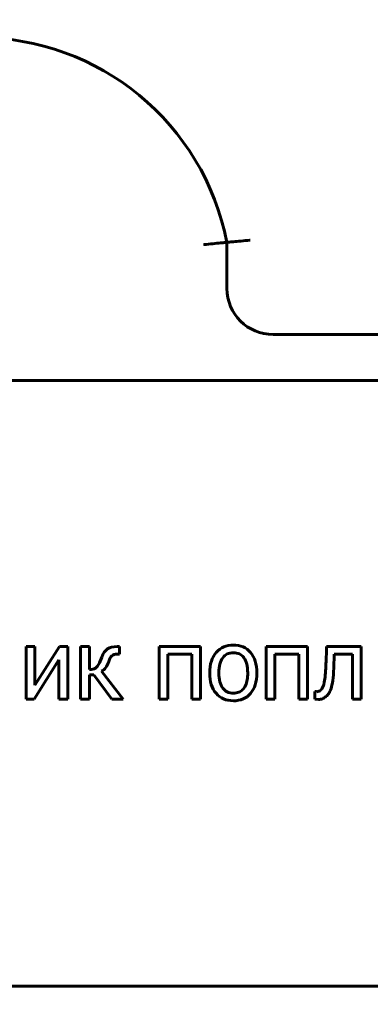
# Model space of a CAD drawing. Header units: millimetres. Extents: x 0 to 594, y 0 to 420.
# Tile 5 of 9: x 232 to 247, y 89 to 131. Entities that reach past the tile are written whole.
import ezdxf

# ---------------------------------------------------------------- set-up
doc = ezdxf.new("R2010")
doc.units = ezdxf.units.MM
doc.linetypes.add('K5LT_BASIC', pattern=[0])
doc.linetypes.add('K5LT_THIN', pattern=[0])
doc.layers.add('Системный слой', color=7, linetype='Continuous')
doc.layers.add('Системный слой (1)', color=7, linetype='Continuous', true_color=0x6c6c6c)
doc.styles.add('KDIMTEXTSTYLE', font='GOST_AU.SHX', dxfattribs={"width": 0.96, "oblique": 15, "height": 5})
doc.styles.add('KTEXTSTYLE', font='GOST_AU.SHX', dxfattribs={"width": 0.56, "height": 5})
doc.dimstyles.new('KDIMSTYLE (1.00)', dxfattribs={"dimtxt": 5, "dimasz": 1, "dimexe": 2, "dimexo": 0, "dimgap": 1, "dimtad": 1, "dimtxsty": 'KDIMTEXTSTYLE', "dimsah": 1, "dimcen": 0, "dimdle": 1, "dimadec": 0, "dimazin": 0, "dimtfac": 0.667, "dimtmove": 0, "dimatfit": 3, "dimfxl": 1, "dimtvp": 1, "dimtolj": 1, "dimtzin": 0, "dimarcsym": 0})

# ---------------------------------------------------------------- blocks, each defined once
blk = doc.blocks.new('D4')
at = {"layer": 'Системный слой (1)'}
for points in [[(323.449, 145.537), (322.791, 150.537), (322.133, 145.537), (322.791, 146.037)], [(322.791, 43.537), (323.449, 48.537), (322.791, 48.037), (322.133, 48.537)]]:
    blk.add_hatch(color=7, dxfattribs=at).paths.add_polyline_path(points)
at = {"layer": 'Системный слой (1)', "color": 7, "linetype": 'K5LT_THIN', "lineweight": 18, "true_color": 0xffffff}
for p, q in [((243.324, 150.537), (324.791, 150.537)), ((322.133, 145.537), (322.791, 150.537)), ((322.791, 150.537), (323.449, 145.537)), ((322.791, 43.537), (322.791, 150.537)), ((322.791, 146.037), (322.133, 145.537)), ((323.449, 145.537), (322.791, 146.037)), ((322.791, 43.537), (322.133, 48.537)), ((322.133, 48.537), (322.791, 48.037)), ((322.791, 48.037), (323.449, 48.537)), ((323.449, 48.537), (322.791, 43.537)), ((243.324, 43.537), (324.791, 43.537))]:
    blk.add_line(p, q, dxfattribs=at)
blk.add_wipeout([(321.791, 91.894), (314.409, 91.894), (314.409, 101.769), (321.791, 101.769)]).dxf.layer = 'Системный слой (1)'
at = {"layer": 'Системный слой (1)', "color": 7, "insert": (315.204, 91.894), "char_height": 5, "attachment_point": 1, "rotation": 90, "style": 'KTEXTSTYLE'}
blk.add_mtext('\\H5.0;\\W1.000;\\Q15;\\Q15;\\W0.960;107', dxfattribs=at)
blk = doc.blocks.new('KDIMARROW_01')
at = {"layer": 'Системный слой'}
blk.add_hatch(color=0, dxfattribs=at).paths.add_polyline_path([(0, 0), (-5, 0.658), (-4.5, 0), (-5, -0.658)])
at = {"layer": 'Системный слой', "color": 0, "linetype": 'K5LT_THIN', "lineweight": 18}
for p, q in [((-4.5, 0), (-5, 0.658)), ((-5, 0.658), (0, 0)), ((0, 0), (-5, -0.658)), ((-5, -0.658), (-4.5, 0))]:
    blk.add_line(p, q, dxfattribs=at)
at = {"layer": 'Системный слой (1)', "color": 0, "linetype": 'K5LT_THIN', "lineweight": 18}
blk.add_line((442.164, 286.651), (441.164, 286.651), dxfattribs=at)

msp = doc.modelspace()

# ---------------------------------------------------------------- linework, layer by layer
at = {"layer": 'Системный слой (1)', "color": 143, "linetype": 'K5LT_BASIC', "lineweight": 60, "true_color": 0x33acca}
for p, q in [((241.11, 119.832), (241.11, 121.832)), ((269.452, 117.832), (243.11, 117.832)), ((269.452, 115.832), (191.177, 115.832)), ((232.79, 104.296), (232.41, 104.296)), ((232.41, 104.296), (232.41, 102.009)), ((233.852, 104.296), (232.79, 102.617)), ((232.79, 102.617), (232.79, 104.296)), ((234.213, 104.296), (233.852, 104.296)), ((234.213, 102.009), (234.213, 104.296)), ((234.771, 104.296), (234.771, 102.009)), ((235.156, 104.296), (234.771, 104.296)), ((235.156, 103.301), (235.156, 104.296)), ((236.45, 104.296), (236.347, 104.296)), ((236.45, 103.965), (236.45, 104.296)), ((239.97, 104.296), (238.167, 104.296)), ((238.167, 104.296), (238.167, 102.009)), ((239.97, 102.009), (239.97, 104.296)), ((244.606, 104.296), (242.803, 104.296)), ((242.803, 104.296), (242.803, 102.009)), ((244.606, 102.009), (244.606, 104.296)), ((246.933, 104.296), (245.426, 104.296)), ((246.933, 102.009), (246.933, 104.296)), ((235.682, 103.837), (235.588, 103.597)), ((236.362, 103.965), (236.45, 103.965)), ((238.552, 102.009), (238.552, 103.965)), ((238.552, 103.965), (239.585, 103.965)), ((239.585, 103.965), (239.585, 102.009)), ((243.189, 102.009), (243.189, 103.965)), ((243.189, 103.965), (244.221, 103.965)), ((244.221, 103.965), (244.221, 102.009)), ((245.738, 103.363), (245.762, 103.973)), ((245.762, 103.973), (246.548, 103.973)), ((246.548, 103.973), (246.548, 102.009)), ((232.758, 102.009), (233.832, 103.716)), ((233.832, 103.716), (233.832, 102.009)), ((235.156, 102.009), (235.156, 103.064)), ((235.156, 103.064), (235.346, 103.064)), ((235.346, 103.064), (236.129, 102.009)), ((236.609, 102.009), (235.68, 103.224)), ((244.915, 102.345), (244.915, 102.009)), ((244.935, 102.345), (244.915, 102.345)), ((232.41, 102.009), (232.758, 102.009)), ((233.832, 102.009), (234.213, 102.009)), ((234.771, 102.009), (235.156, 102.009)), ((236.129, 102.009), (236.609, 102.009)), ((238.167, 102.009), (238.552, 102.009)), ((239.585, 102.009), (239.97, 102.009)), ((242.803, 102.009), (243.189, 102.009)), ((244.221, 102.009), (244.606, 102.009)), ((244.915, 102.009), (245.071, 102.004)), ((246.548, 102.009), (246.933, 102.009)), ((191.177, 89.57), (269.452, 89.57))]:
    msp.add_line(p, q, dxfattribs=at)
for centre, radius, start, end in [((230.314, 119.722), 11, 11.0605, 168.9395), ((243.11, 119.832), 2, 180, 270)]:
    msp.add_arc(centre, radius, start, end, dxfattribs=at)
for points, knots in [([(240.11, 121.733), (240.112, 121.733), (240.113, 121.734), (240.249, 121.747), (240.382, 121.761), (240.624, 121.785), (240.733, 121.796), (240.915, 121.813), (240.987, 121.82), (241.085, 121.83), (241.11, 121.832), (241.11, 121.832)], [-0.0004917, -0.0004917, -0.0004917, -0.0004917, 0, 0, 0.040411, 0.040411, 0.0795968, 0.0795968, 0.1185925, 0.1185925, 0.1574948, 0.1574948, 0.1574948, 0.1574948]), ([(241.11, 121.832), (241.11, 121.832), (241.135, 121.835), (241.233, 121.844), (241.305, 121.851), (241.487, 121.869), (241.596, 121.879), (241.839, 121.902), (241.971, 121.914), (242.107, 121.927), (242.108, 121.927), (242.11, 121.927)], [0, 0, 0, 0, 0.0388942, 0.0388942, 0.0778855, 0.0778855, 0.1170646, 0.1170646, 0.1574293, 0.1574293, 0.1579148, 0.1579148, 0.1579148, 0.1579148]), ([(236.347, 104.296), (236.175, 104.296), (236.037, 104.262), (235.824, 104.123), (235.742, 104.005), (235.682, 103.837)], [-0.09511164, -0.09511164, -0.09511164, -0.09511164, -0.04755582, -0.04755582, 0, 0, 0, 0]), ([(241.388, 104.361), (241.082, 104.361), (240.835, 104.255), (240.459, 103.832), (240.365, 103.535), (240.365, 103.153)], [-0.2358805, -0.2358805, -0.2358805, -0.2358805, -0.1179403, -0.1179403, 0, 0, 0, 0]), ([(242.408, 103.153), (242.408, 103.536), (242.316, 103.834), (241.945, 104.255), (241.698, 104.361), (241.388, 104.361)], [-0.1535857, -0.1535857, -0.1535857, -0.1535857, -0.0767928, -0.0767928, 0, 0, 0, 0]), ([(245.426, 104.296), (245.423, 104.156), (245.419, 104.01), (245.409, 103.706), (245.403, 103.573), (245.397, 103.461)], [-0.07153403, -0.07153403, -0.07153403, -0.07153403, -0.03576702, -0.03576702, 0, 0, 0, 0]), ([(235.986, 103.654), (236.022, 103.773), (236.067, 103.854), (236.174, 103.943), (236.255, 103.965), (236.362, 103.965)], [-0.08703669, -0.08703669, -0.08703669, -0.08703669, -0.04351834, -0.04351834, 0, 0, 0, 0]), ([(240.763, 103.153), (240.763, 103.449), (240.817, 103.669), (241.035, 103.958), (241.189, 104.03), (241.388, 104.03)], [-0.1202797, -0.1202797, -0.1202797, -0.1202797, -0.0601398, -0.0601398, 0, 0, 0, 0]), ([(241.388, 104.03), (241.587, 104.03), (241.741, 103.958), (241.957, 103.669), (242.01, 103.449), (242.01, 103.153)], [-0.1588055, -0.1588055, -0.1588055, -0.1588055, -0.0794027, -0.0794027, 0, 0, 0, 0]), ([(235.588, 103.597), (235.539, 103.482), (235.479, 103.404), (235.339, 103.324), (235.255, 103.303), (235.156, 103.301)], [-0.08007315, -0.08007315, -0.08007315, -0.08007315, -0.04003658, -0.04003658, 0, 0, 0, 0]), ([(235.68, 103.224), (235.742, 103.261), (235.8, 103.312), (235.903, 103.443), (235.948, 103.536), (235.986, 103.654)], [-0.04406911, -0.04406911, -0.04406911, -0.04406911, -0.02203456, -0.02203456, 0, 0, 0, 0]), ([(245.397, 103.461), (245.384, 103.16), (245.361, 102.926), (245.299, 102.592), (245.249, 102.474), (245.182, 102.407)], [-0.06759702, -0.06759702, -0.06759702, -0.06759702, -0.03379851, -0.03379851, 0, 0, 0, 0]), ([(240.365, 103.153), (240.365, 102.781), (240.456, 102.486), (240.82, 102.053), (241.07, 101.945), (241.388, 101.945)], [-0.1459752, -0.1459752, -0.1459752, -0.1459752, -0.0729876, -0.0729876, 0, 0, 0, 0]), ([(241.388, 102.276), (241.189, 102.276), (241.035, 102.35), (240.817, 102.646), (240.763, 102.865), (240.763, 103.153)], [-0.1062565, -0.1062565, -0.1062565, -0.1062565, -0.0531282, -0.0531282, 0, 0, 0, 0]), ([(241.388, 101.945), (241.698, 101.945), (241.945, 102.05), (242.316, 102.47), (242.408, 102.767), (242.408, 103.153)], [-0.2441071, -0.2441071, -0.2441071, -0.2441071, -0.1220535, -0.1220535, 0, 0, 0, 0]), ([(242.01, 103.153), (242.01, 103.053), (242.004, 102.95), (241.973, 102.771), (241.951, 102.689), (241.877, 102.524), (241.83, 102.468), (241.743, 102.381), (241.687, 102.344), (241.549, 102.288), (241.469, 102.276), (241.388, 102.276)], [-0.09124758, -0.09124758, -0.09124758, -0.09124758, -0.07470957, -0.07470957, -0.06107005, -0.06107005, -0.04469174, -0.04469174, -0.02430788, -0.02430788, 0, 0, 0, 0]), ([(245.622, 102.476), (245.651, 102.563), (245.676, 102.679), (245.715, 102.969), (245.729, 103.149), (245.738, 103.363)], [-0.07376773, -0.07376773, -0.07376773, -0.07376773, -0.03688387, -0.03688387, 0, 0, 0, 0]), ([(245.002, 102.34), (244.988, 102.34), (244.977, 102.341), (244.955, 102.344), (244.945, 102.345), (244.935, 102.345)], [-0.006688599, -0.006688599, -0.006688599, -0.006688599, -0.003344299, -0.003344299, 0, 0, 0, 0]), ([(245.182, 102.407), (245.157, 102.382), (245.129, 102.365), (245.067, 102.345), (245.035, 102.34), (245.002, 102.34)], [-0.01390955, -0.01390955, -0.01390955, -0.01390955, -0.00695477, -0.00695477, 0, 0, 0, 0]), ([(245.071, 102.004), (245.138, 102.004), (245.198, 102.014), (245.304, 102.056), (245.353, 102.086), (245.399, 102.128)], [-0.02786384, -0.02786384, -0.02786384, -0.02786384, -0.01393192, -0.01393192, 0, 0, 0, 0]), ([(245.399, 102.128), (245.445, 102.169), (245.487, 102.215), (245.559, 102.315), (245.592, 102.385), (245.622, 102.476)], [-0.04550894, -0.04550894, -0.04550894, -0.04550894, -0.02275447, -0.02275447, 0, 0, 0, 0])]:
    msp.add_open_spline(points, degree=3, knots=knots, dxfattribs=at)

# ---------------------------------------------------------------- next in the draw order: dimensions: what is measured, and where the dimension line sits
at = {"layer": 'Системный слой (1)', "color": 7}
dim = msp.add_linear_dim(base=(322.791, 43.537), p1=(243.324, 150.537), p2=(243.324, 43.537), angle=90, dimstyle='KDIMSTYLE (1.00)', override={"dimexo": 0, "dimpost": '\\H5.0;\\W0.960;\\Q15;<>', "dimblk1": 'KDIMARROW_01', "dimblk2": 'KDIMARROW_01', "dimse1": 0, "dimse2": 0, "dimclrt": 7, "dimtol": 1, "dimtp": 0, "dimtm": 0, "dimtdec": 5, "dimtolj": 1}, dxfattribs=at)
dim.commit()
dim.dimension.update_dxf_attribs({"geometry": 'D4', "text_midpoint": (322.791, 97.037), "dimtype": 160})

doc.saveas('drawing.dxf')
